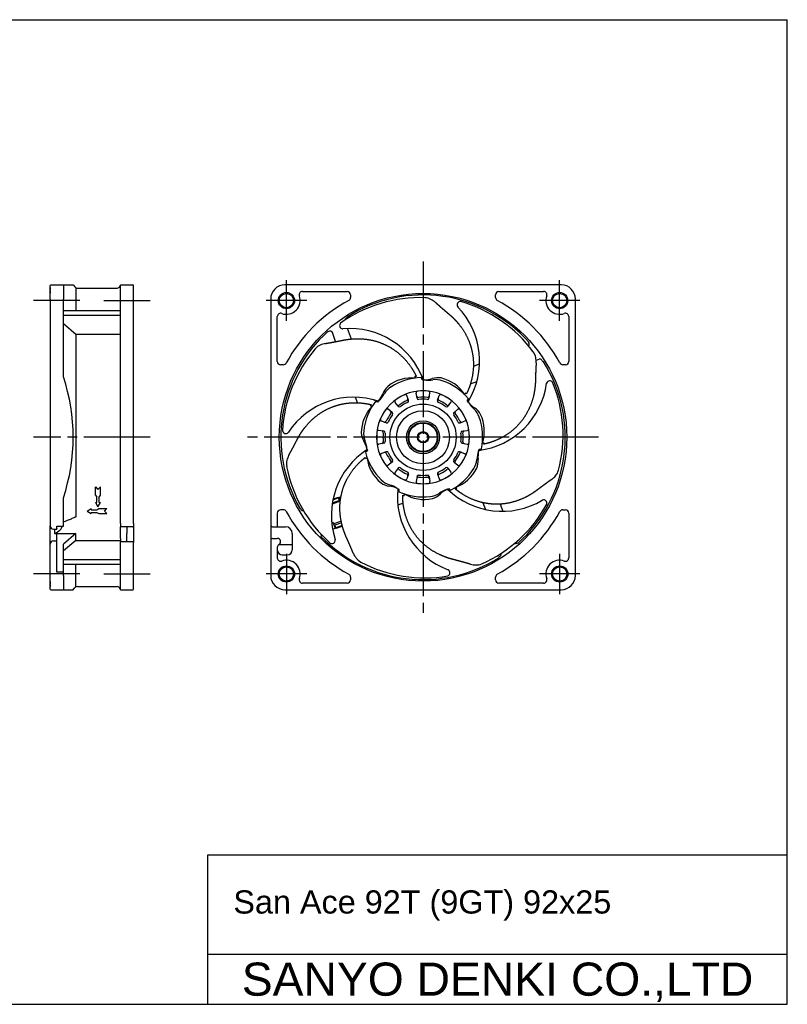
# Model space of a CAD drawing. Header units: millimetres. Extents: x 0 to 420, y 0 to 297.
# Tile 2 of 2: x 188 to 420, y 0 to 297. Entities that reach past the tile are written whole.
import ezdxf
from ezdxf.enums import TextEntityAlignment as Align

# ---------------------------------------------------------------- set-up
doc = ezdxf.new("R2010")
doc.units = ezdxf.units.MM
doc.linetypes.add('CENTER', pattern=[27, 20, -2, 3, -2])
doc.linetypes.add('HS', pattern=[0])
doc.styles.get("Standard").update_dxf_attribs({"font": 'arial.ttf'})

msp = doc.modelspace()

# ---------------------------------------------------------------- linework, layer by layer
at = {"color": 7, "linetype": 'HS'}
for p, q in [((0, 297), (420, 297)), ((420, 0), (420, 297)), ((245, 45), (420, 45)), ((245, 0), (245, 45)), ((245, 15), (420, 15)), ((0, 0), (420, 0))]:
    msp.add_line(p, q, dxfattribs=at)
at = {"color": 7, "linetype": 'CENTER'}
for p, q in [((310, 224.02), (310, 117.98)), ((268.75, 206.14), (268.75, 218.36)), ((351.25, 206.14), (351.25, 218.36)), ((206.4, 212.25), (192.4, 212.25)), ((213.6, 212.25), (227.6, 212.25)), ((274.86, 212.25), (262.64, 212.25)), ((357.36, 212.25), (345.14, 212.25)), ((227.6, 171), (192.4, 171)), ((363.02, 171), (256.98, 171)), ((268.75, 135.86), (268.75, 123.64)), ((351.25, 135.86), (351.25, 123.64)), ((206.4, 129.75), (192.4, 129.75)), ((213.6, 129.75), (227.6, 129.75)), ((274.86, 129.75), (262.64, 129.75)), ((357.36, 129.75), (345.14, 129.75))]:
    msp.add_line(p, q, dxfattribs=at)
at = {"color": 7}
for p, q in [((197.6, 217), (201.4, 217)), ((201.4, 217), (201.4, 212.7)), ((201.4, 217), (204.36, 217)), ((204.36, 217), (204.9, 216.35)), ((218.6, 145), (218.6, 217)), ((218.6, 217), (218.6, 217)), ((218.6, 217), (222.4, 217)), ((351.7, 217), (268.3, 217)), ((197.4, 212.7), (197.4, 216.8)), ((197.4, 216.21), (197.4, 216.01)), ((197.4, 215.9), (197.4, 215.47)), ((197.4, 215.2), (197.4, 214.52)), ((205.2, 216.11), (205.2, 209.25)), ((205.66, 216), (217.6, 216)), ((222.6, 212.7), (222.6, 216.8)), ((273.59, 215), (287.1, 215)), ((288.1, 214), (288.1, 213.19)), ((331.9, 213.19), (331.9, 214)), ((332.9, 215), (346.41, 215)), ((197.4, 212.7), (197.4, 144.25)), ((201.4, 189.28), (201.4, 212.7)), ((222.6, 145), (222.6, 212.7)), ((264, 212.7), (264, 144.35)), ((356, 129.3), (356, 212.7)), ((201.4, 209.25), (218.6, 209.25)), ((201.4, 207.83), (218.6, 207.83)), ((201.4, 205.29), (205.2, 202.1)), ((266, 193.9), (266, 207.41)), ((287.04, 207.28), (287.09, 207.14)), ((354, 207.41), (354, 193.9)), ((205.2, 202.1), (205.2, 146.96)), ((205.2, 202.1), (218.6, 202.1)), ((281.4, 203.02), (281.46, 202.85)), ((283.6, 199.85), (282.62, 202.59)), ((288.36, 200.65), (287.22, 203.81)), ((341.85, 199.54), (342.02, 199.6)), ((325.21, 192.5), (327.05, 193.16)), ((344.14, 194.25), (345.06, 194.58)), ((346.14, 193.91), (346.28, 193.96)), ((267.81, 192.9), (267, 192.9)), ((353, 192.9), (352.19, 192.9)), ((324.31, 187.14), (326.24, 187.83)), ((308.18, 182.85), (307.95, 184.33)), ((311.82, 182.85), (312.05, 184.33)), ((290.22, 181.41), (289.61, 183.1)), ((302.5, 180.35), (301.56, 181.52)), ((305.65, 182.17), (305.11, 183.57)), ((314.35, 182.17), (314.89, 183.57)), ((317.5, 180.35), (318.44, 181.52)), ((300.65, 178.5), (299.48, 179.44)), ((319.35, 178.5), (320.52, 179.44)), ((298.83, 175.35), (297.43, 175.89)), ((321.17, 175.35), (322.57, 175.89)), ((298.15, 172.82), (296.67, 173.05)), ((321.85, 172.82), (323.33, 173.05)), ((298.15, 169.18), (296.67, 168.95)), ((298.83, 166.65), (297.43, 166.11)), ((321.17, 166.65), (322.57, 166.11)), ((321.85, 169.18), (323.33, 168.95)), ((300.65, 163.5), (299.48, 162.56)), ((319.35, 163.5), (320.52, 162.56)), ((302.5, 161.65), (301.56, 160.48)), ((317.5, 161.65), (318.44, 160.48)), ((305.65, 159.83), (305.11, 158.43)), ((308.18, 159.15), (307.95, 157.67)), ((311.82, 159.15), (312.05, 157.67)), ((314.35, 159.83), (314.89, 158.43)), ((211.08, 156), (211.83, 155.28)), ((211.08, 153.54), (211.08, 156)), ((211.83, 155.28), (212.58, 156)), ((212.58, 153.54), (212.58, 156)), ((201.4, 144.16), (201.4, 152.72)), ((211.08, 153.54), (211.45, 152.92)), ((211.45, 151.28), (211.45, 152.92)), ((212.2, 152.92), (212.58, 153.54)), ((212.2, 151.28), (212.2, 152.92)), ((285.01, 151.74), (282.56, 150.86)), ((284.78, 151.88), (282.6, 151.1)), ((284.49, 152.68), (282.77, 152.06)), ((284.42, 152.87), (282.82, 152.29)), ((284.78, 151.88), (284.42, 152.87)), ((285.2, 153.04), (284.46, 152.77)), ((285.02, 151.81), (284.64, 152.84)), ((208.54, 148.71), (209.82, 149.46)), ((208.54, 148.71), (209.82, 147.96)), ((209.82, 149.09), (209.82, 149.46)), ((209.82, 149.09), (211.46, 149.09)), ((211.08, 151.28), (211.83, 150)), ((211.08, 151.28), (211.45, 151.28)), ((211.46, 149.09), (212.07, 149.46)), ((211.83, 150), (212.58, 151.28)), ((212.07, 149.46), (214.54, 149.46)), ((212.2, 151.28), (212.58, 151.28)), ((213.82, 148.71), (214.54, 149.46)), ((213.82, 148.71), (214.54, 147.96)), ((267.81, 149.1), (267, 149.1)), ((272.86, 149.46), (273.01, 149.52)), ((304, 151.07), (302.41, 150.5)), ((328.08, 151.27), (328.82, 149.2)), ((333.28, 150.83), (334.06, 148.66)), ((352.19, 149.1), (353, 149.1)), ((209.82, 147.96), (209.82, 148.34)), ((209.82, 148.34), (211.46, 148.34)), ((211.46, 148.34), (212.07, 147.96)), ((212.07, 147.96), (214.54, 147.96)), ((266, 148.1), (266, 144)), ((285.28, 145.73), (283.02, 144.92)), ((354, 148.1), (354, 134.59)), ((197.4, 138.75), (197.4, 144.25)), ((198.4, 143.25), (199.4, 143.25)), ((199.4, 143.45), (199.4, 144.16)), ((199.4, 144.16), (201.4, 144.16)), ((199.4, 143.45), (199.4, 143.25)), ((218.6, 145), (218.6, 144)), ((218.6, 142), (218.6, 144)), ((222.4, 144), (218.6, 144)), ((220.6, 144), (220.6, 142)), ((222.6, 145), (222.6, 144.2)), ((222.6, 144.2), (222.6, 140.3)), ((264.5, 144), (268.5, 144)), ((282.89, 145.3), (282.43, 145.13)), ((283.72, 143.58), (282.87, 143.28)), ((283.53, 143.51), (282.89, 145.3)), ((285.39, 145.19), (283.4, 144.48)), ((283.75, 143.49), (283.4, 144.48)), ((285.59, 144.36), (283.68, 143.68)), ((285.65, 144.17), (283.75, 143.49)), ((198.4, 139.75), (199.4, 139.75)), ((198.68, 141.95), (205.2, 141.95)), ((199.4, 139.55), (199.4, 139.75)), ((205.2, 141.95), (201.4, 138.76)), ((205.2, 139.9), (201.4, 136.71)), ((205.2, 139.9), (205.2, 141.95)), ((205.2, 139.9), (218.6, 139.9)), ((218.6, 140.5), (218.6, 142)), ((218.6, 140.5), (218.6, 139.5)), ((220.6, 139.5), (220.6, 142)), ((222.6, 140.3), (222.6, 139.3)), ((264, 140), (264, 129.3)), ((264.5, 140.5), (266, 140.5)), ((270.5, 142), (270.5, 137)), ((279.18, 141.11), (279.37, 141.17)), ((197.4, 129.3), (197.4, 138.75)), ((199.4, 130.33), (199.4, 139.55)), ((201.4, 130.33), (201.4, 138.76)), ((218.6, 125), (218.6, 139.5)), ((222.4, 139.5), (218.6, 139.5)), ((222.6, 129.3), (222.6, 139.3)), ((266, 137.77), (266, 134.59)), ((266, 137.77), (266, 137.5)), ((266.53, 138.65), (270.5, 138.65)), ((338.54, 139.15), (338.6, 138.98)), ((201.4, 134.17), (218.6, 134.17)), ((267.5, 135.5), (269, 135.5)), ((332.91, 134.86), (332.96, 134.72)), ((333.57, 135.96), (333.58, 135.94)), ((201.4, 132.75), (218.6, 132.75)), ((205.2, 125.89), (205.2, 132.75)), ((197.4, 125.2), (197.4, 129.3)), ((201.4, 130.33), (199.4, 130.33)), ((201.4, 129.3), (201.4, 130.33)), ((201.4, 129.3), (201.4, 125)), ((222.6, 125.2), (222.6, 129.3)), ((288.1, 128.81), (288.1, 128)), ((331.9, 128), (331.9, 128.81)), ((197.4, 127.48), (197.4, 126.8)), ((197.4, 126.54), (197.4, 126.13)), ((197.4, 126), (197.4, 125.79)), ((197.6, 125), (201.4, 125)), ((201.4, 125), (204.36, 125)), ((204.36, 125), (204.9, 125.65)), ((205.66, 126), (217.6, 126)), ((218.6, 125), (218.6, 125)), ((218.6, 125), (222.4, 125)), ((268.3, 125), (351.7, 125)), ((287.1, 127), (273.59, 127)), ((346.41, 127), (332.9, 127))]:
    msp.add_line(p, q, dxfattribs=at)
for p, q in [((198.68, 143.25), (198.68, 141.95)), ((199.22, 142.17), (200.35, 142.96)), ((200.9, 144.16), (200.9, 143.87)), ((264, 144.35), (264, 140)), ((199.4, 139.75), (199.4, 141.95))]:
    msp.add_line(p, q)
for centre, radius in [((268.75, 212.25), 2.45), ((310, 171), 43.4), ((268.75, 212.25), 2.15), ((351.25, 212.25), 2.45), ((351.25, 212.25), 2.15), ((310, 171), 10), ((310, 171), 8), ((310, 171), 5), ((310, 171), 4.5), ((310, 171), 4.3), ((310, 171), 1.7), ((310, 171), 1.5), ((268.75, 129.75), 2.45), ((268.75, 129.75), 2.15), ((351.28, 129.75), 2.45), ((351.28, 129.75), 2.15)]:
    msp.add_circle(centre, radius, dxfattribs=at)
for centre, radius, start, end in [((197.6, 216.8), 0.2, 90, 180), ((217.6, 217), 1, 270, 0), ((222.4, 216.8), 0.2, 0, 90), ((268.3, 212.7), 4.3, 90, 180), ((351.7, 212.7), 4.3, 0, 90), ((205.66, 217), 1, 220.1792, 270), ((273.59, 214), 1, 90, 199.865), ((310, 171), 42.94, 41.7696, 122.3241), ((287.1, 214), 1, 0, 90), ((332.9, 214), 1, 90, 180), ((346.41, 214), 1, 340.135, 90), ((268.75, 212.25), 4.15, 250.135, 19.865), ((310, 171), 47, 118.4951, 151.5049), ((309.23, 171.39), 41.74, 88.0949, 125.3084), ((287.1, 213.19), 1, 298.4951, 0), ((310.38, 208.85), 4.26, 61.7953, 86.8549), ((308.99, 206.04), 7.39, 50.1342, 62.5981), ((321.32, 210.93), 1.02, 85.1526, 212.2534), ((309.82, 171.85), 41.74, 36.6664, 73.8799), ((332.9, 213.19), 1, 180, 241.5049), ((310, 171), 47, 28.4951, 61.5049), ((351.25, 212.25), 4.15, 160.135, 289.865), ((267, 207.41), 1, 70.135, 180), ((321.32, 210.93), 1.02, 212.2584, 217.7187), ((303.46, 193.99), 23.6, 328.6005, 43.725), ((353, 207.41), 1, 0, 109.865), ((285.84, 204.75), 1.02, 136.5812, 263.6819), ((287.08, 206.29), 0.7, 123.0763, 177.9766), ((309.93, 171.2), 42.58, 122.4311, 123.0681), ((310, 171), 42.94, 131.7696, 210.1112), ((309.93, 171.2), 42.57, 131.9184, 131.9706), ((281.96, 202.35), 0.7, 19.725, 131.9074), ((285.84, 204.75), 1.02, 263.6869, 269.1473), ((287.95, 180.22), 23.6, 20.0291, 95.1536), ((281.97, 192.06), 7.39, 101.5628, 114.0266), ((310.2, 171.07), 42.57, 41.9184, 41.9706), ((341.35, 199.04), 0.7, 318.6918, 41.9074), ((309.22, 170.64), 41.74, 139.5235, 176.737), ((280.65, 194.89), 4.26, 113.2238, 138.2835), ((339.83, 194.3), 4.26, 10.3667, 35.4264), ((267, 193.9), 1, 180, 270), ((267.81, 193.9), 1, 270, 331.5049), ((310, 171), 42.94, 311.7696, 32.3241), ((336.77, 193.64), 7.39, 358.7056, 11.1695), ((345.29, 193.92), 0.7, 33.0763, 109.7488), ((310.2, 171.07), 42.58, 32.4311, 33.0681), ((352.19, 193.9), 1, 208.4951, 270), ((353, 193.9), 1, 270, 0), ((146.33, 171), 58.02, 341.634, 18.366), ((306.63, 177.23), 11.69, 84.4814, 128.0764), ((310, 171), 18, 91.7114, 122.5766), ((309.99, 171.06), 18.44, 96.3941, 97.7488), ((288.26, 178.95), 21.87, 26.9519, 28.3476), ((310, 171), 18, 90.4521, 91.7114), ((287.93, 180), 23.34, 20.8413, 22.6638), ((310, 171), 17.3, 90, 90.8692), ((310, 171), 17.3, 88.8339, 90), ((310.43, 195.38), 7.08, 269.4057, 289.4956), ((311.52, 195.7), 7.49, 261.0084, 281.044), ((314.5, 183.31), 5.66, 80.181, 107.6105), ((313.69, 181.79), 6.6, 71.1561, 96.3347), ((312.77, 177.52), 11.69, 33.0528, 76.6478), ((310, 171), 18, 40.2829, 71.1481), ((323.9, 190.45), 23.6, 277.1719, 352.2964), ((348.28, 187.04), 1.02, 160.8298, 166.2902), ((348.28, 187.04), 1.02, 33.7241, 160.8248), ((310.55, 171.67), 41.74, 345.2378, 22.4513), ((310, 171), 14.03, 90, 270), ((291.2, 186.53), 7.08, 320.8343, 340.9242), ((303.18, 182.2), 5.66, 131.6096, 159.039), ((303.86, 180.61), 6.6, 122.5846, 147.7632), ((308.44, 184.41), 0.5, 96.6274, 188.75), ((310, 171), 14, 83.3726, 96.6274), ((310, 171), 14.03, 270, 90), ((311.56, 184.41), 0.5, 351.25, 83.3726), ((302.66, 192.95), 21.87, 335.5233, 336.919), ((310.04, 171.04), 18.44, 44.9655, 46.3202), ((289.04, 159.51), 23.6, 71.4576, 146.5821), ((310, 171), 18, 143.14, 174.0052), ((295.54, 183.01), 0.8, 243.1403, 265.9588), ((310, 171), 18, 141.8807, 143.14), ((289.2, 159.35), 23.34, 72.2699, 74.0923), ((310, 171), 17.3, 140.2625, 142.2978), ((291.64, 187.59), 7.49, 312.437, 332.4726), ((301.95, 181.83), 0.5, 126.6274, 218.75), ((310, 171), 14, 113.3726, 126.6274), ((310, 171), 12.1, 113.5242, 126.4758), ((310, 171), 11.5, 113.638, 126.362), ((304.64, 183.39), 0.5, 21.25, 113.3726), ((304.97, 182.55), 0.5, 293.5242, 21.25), ((305.19, 181.99), 0.5, 293.638, 21.25), ((308.58, 183.52), 0.5, 188.75, 276.4758), ((308.67, 182.93), 0.5, 188.75, 276.362), ((310, 171), 12.1, 83.5242, 96.4758), ((310, 171), 11.5, 83.638, 96.362), ((311.33, 182.93), 0.5, 263.638, 351.25), ((311.42, 183.52), 0.5, 263.5242, 351.25), ((314.81, 181.99), 0.5, 158.75, 246.362), ((315.03, 182.55), 0.5, 158.75, 246.4758), ((310, 171), 11.5, 53.638, 66.362), ((310, 171), 12.1, 53.5242, 66.4758), ((315.36, 183.39), 0.5, 66.6274, 158.75), ((310, 171), 14, 53.3726, 66.6274), ((318.05, 181.83), 0.5, 321.25, 53.3726), ((303.27, 193.87), 23.34, 329.4127, 331.2352), ((310, 171), 17.3, 37.4053, 39.4406), ((310, 171), 18, 39.0235, 40.2829), ((329.33, 185.87), 7.08, 217.9771, 238.0671), ((330.26, 185.21), 7.49, 209.5798, 229.6155), ((303.03, 172.25), 11.69, 135.91, 179.5049), ((309.95, 171.03), 18.44, 147.8226, 149.1773), ((290.23, 158.96), 21.87, 78.3805, 79.7761), ((310, 171), 14, 143.3726, 156.6274), ((299.17, 179.05), 0.5, 51.25, 143.3726), ((299.87, 178.49), 0.5, 323.5242, 51.25), ((300.34, 178.11), 0.5, 323.638, 51.25), ((302.51, 181.13), 0.5, 218.75, 306.4758), ((302.89, 180.66), 0.5, 218.75, 306.362), ((317.11, 180.66), 0.5, 233.638, 321.25), ((317.49, 181.13), 0.5, 233.5242, 321.25), ((319.66, 178.11), 0.5, 128.75, 216.362), ((320.13, 178.49), 0.5, 128.75, 216.4758), ((320.83, 179.05), 0.5, 36.6274, 128.75), ((310, 171), 14, 23.3726, 36.6274), ((320.74, 174.85), 6.6, 19.7275, 44.9061), ((322.43, 175.16), 5.66, 28.7525, 56.1819), ((297.61, 176.36), 0.5, 156.6274, 248.75), ((298.45, 176.03), 0.5, 248.75, 336.4758), ((299.01, 175.81), 0.5, 248.75, 336.362), ((310, 171), 12.1, 143.5242, 156.4758), ((310, 171), 11.5, 143.638, 156.362), ((310, 171), 11.5, 23.638, 36.362), ((310, 171), 12.1, 23.5242, 36.4758), ((320.99, 175.81), 0.5, 203.638, 291.25), ((321.55, 176.03), 0.5, 203.5242, 291.25), ((322.39, 176.36), 0.5, 291.25, 23.3726), ((310, 171), 18, 348.8543, 19.7195), ((316.82, 172.9), 11.69, 341.6243, 25.2192), ((268.55, 173.15), 1.02, 188.0098, 315.1105), ((268.55, 173.15), 1.02, 315.1155, 320.5759), ((296.99, 172.65), 5.66, 183.0382, 210.4676), ((298.66, 172.19), 6.6, 174.0132, 199.1918), ((310, 171), 14, 173.3726, 186.6274), ((296.59, 172.56), 0.5, 81.25, 173.3726), ((297.48, 172.42), 0.5, 353.5242, 81.25), ((310, 171), 12.1, 173.5242, 186.4758), ((298.07, 172.33), 0.5, 353.638, 81.25), ((321.93, 172.33), 0.5, 98.75, 186.362), ((322.52, 172.42), 0.5, 98.75, 186.4758), ((310, 171), 12.1, 353.5242, 6.4758), ((323.41, 172.56), 0.5, 6.6274, 98.75), ((310, 171), 14, 353.3726, 6.6274), ((286.14, 165.99), 7.08, 12.2629, 32.3528), ((285.58, 166.99), 7.49, 3.8655, 23.9012), ((296.59, 169.44), 0.5, 186.6274, 278.75), ((297.48, 169.58), 0.5, 278.75, 6.4758), ((298.07, 169.67), 0.5, 278.75, 6.362), ((310, 171), 11.5, 173.638, 186.362), ((310, 171), 11.5, 353.638, 6.362), ((321.93, 169.67), 0.5, 173.638, 261.25), ((322.52, 169.58), 0.5, 173.5242, 261.25), ((323.41, 169.44), 0.5, 261.25, 353.3726), ((322.59, 190.43), 21.87, 284.0947, 285.4904), ((310.06, 170.99), 18.44, 353.5369, 354.8916), ((305.92, 147.45), 23.6, 122.8862, 198.0107), ((310, 171), 18, 193.3093, 194.5686), ((306.14, 147.48), 23.34, 123.6985, 125.5209), ((310, 171), 18, 194.5686, 225.4338), ((310, 171), 17.3, 191.691, 193.7263), ((298.45, 165.97), 0.5, 23.5242, 111.25), ((299.01, 166.19), 0.5, 23.638, 111.25), ((310, 171), 11.5, 203.638, 216.362), ((310, 171), 11.5, 323.638, 336.362), ((320.99, 166.19), 0.5, 68.75, 156.362), ((321.55, 165.97), 0.5, 68.75, 156.4758), ((333.74, 164.02), 7.49, 158.1513, 178.1869), ((333.67, 165.16), 7.08, 166.5486, 186.6385), ((310, 171), 17.3, 345.9767, 348.012), ((323.69, 190.52), 23.34, 277.9842, 279.8066), ((310, 171), 18, 347.595, 348.8543), ((273.02, 162.95), 4.26, 164.6524, 189.7121), ((276.06, 162.22), 7.39, 152.9914, 165.4552), ((309.94, 170.98), 18.44, 199.2512, 200.6059), ((307.09, 148.04), 21.87, 129.809, 131.2047), ((304.68, 166.33), 11.69, 187.3385, 230.9335), ((297.61, 165.64), 0.5, 111.25, 203.3726), ((310, 171), 14, 203.3726, 216.6274), ((310, 171), 12.1, 203.5242, 216.4758), ((299.87, 163.51), 0.5, 308.75, 36.4758), ((300.34, 163.89), 0.5, 308.75, 36.362), ((319.66, 163.89), 0.5, 143.638, 231.25), ((320.13, 163.51), 0.5, 143.5242, 231.25), ((310, 171), 12.1, 323.5242, 336.4758), ((310, 171), 14, 323.3726, 336.6274), ((322.39, 165.64), 0.5, 336.6274, 68.75), ((319.7, 165), 6.6, 328.2989, 353.4775), ((321, 163.87), 5.66, 337.3239, 4.7533), ((309.79, 170.16), 41.74, 190.9521, 228.1656), ((299.17, 162.95), 0.5, 216.6274, 308.75), ((301.95, 160.17), 0.5, 141.25, 233.3726), ((302.51, 160.87), 0.5, 53.5242, 141.25), ((302.89, 161.34), 0.5, 53.638, 141.25), ((310, 171), 12.1, 233.5242, 246.4758), ((310, 171), 11.5, 233.638, 246.362), ((305.19, 160.01), 0.5, 338.75, 66.362), ((314.81, 160.01), 0.5, 113.638, 201.25), ((310, 171), 11.5, 293.638, 306.362), ((310, 171), 12.1, 293.5242, 306.4758), ((317.11, 161.34), 0.5, 38.75, 126.362), ((317.49, 160.87), 0.5, 38.75, 126.4758), ((310, 171), 18, 297.4257, 328.2909), ((318.05, 160.17), 0.5, 306.6274, 38.75), ((315.74, 166.85), 11.69, 290.1957, 333.7906), ((320.83, 162.95), 0.5, 231.25, 323.3726), ((346.81, 162.21), 4.26, 318.9381, 343.9978), ((302, 162.88), 6.6, 225.4418, 250.6204), ((310, 171), 14, 233.3726, 246.6274), ((304.64, 158.61), 0.5, 246.6274, 338.75), ((304.97, 159.45), 0.5, 338.75, 66.4758), ((308.44, 157.59), 0.5, 171.25, 263.3726), ((308.58, 158.48), 0.5, 83.5242, 171.25), ((308.67, 159.07), 0.5, 83.638, 171.25), ((310, 171), 12.1, 263.5242, 276.4758), ((310, 171), 11.5, 263.638, 276.362), ((311.33, 159.07), 0.5, 8.75, 96.362), ((311.42, 158.48), 0.5, 8.75, 96.4758), ((311.56, 157.59), 0.5, 276.6274, 8.75), ((315.03, 159.45), 0.5, 113.5242, 201.25), ((315.36, 158.61), 0.5, 201.25, 293.3726), ((310, 171), 14, 293.3726, 306.6274), ((344.39, 164.18), 7.39, 307.2771, 319.7409), ((300.6, 161.86), 5.66, 234.4668, 261.8962), ((297.91, 149.41), 7.49, 55.2941, 75.3297), ((299.04, 149.22), 7.08, 63.6914, 83.7813), ((310, 171), 17.3, 243.1196, 245.1549), ((325.87, 153.12), 23.6, 174.3148, 249.4393), ((310, 171), 18, 244.7378, 245.9971), ((325.98, 153.31), 23.34, 175.127, 176.9495), ((310, 171), 18, 245.9971, 276.8624), ((310, 171), 14, 263.3726, 276.6274), ((319.34, 148.08), 7.49, 106.7227, 126.7583), ((320.19, 148.85), 7.08, 115.12, 135.2099), ((310, 171), 17.3, 294.5482, 296.5835), ((333.87, 172.26), 23.6, 225.7434, 300.8678), ((333.79, 172.47), 23.34, 226.5556, 228.3781), ((310, 171), 18, 296.1664, 297.4257), ((333.04, 173.27), 21.87, 232.6662, 234.0619), ((310.03, 170.95), 18.44, 302.1083, 303.463), ((309.98, 170.94), 18.44, 250.6798, 252.0345), ((310.34, 163.93), 11.69, 238.7671, 282.3621), ((326.14, 154.41), 21.87, 181.2376, 182.6333), ((311.36, 159.68), 6.6, 276.8704, 302.0489), ((311.29, 157.95), 5.66, 285.8953, 313.3248), ((346.41, 151.08), 1.02, 109.4012, 114.8616), ((346.41, 151.08), 1.02, 342.2955, 109.3962), ((267, 148.1), 1, 90, 180), ((267.81, 148.1), 1, 28.4951, 90), ((310, 171), 47, 208.4951, 241.5049), ((309.8, 170.93), 42.57, 210.2021, 210.797), ((273.84, 149.49), 0.7, 210.8053, 277.7816), ((310.86, 170.99), 41.74, 293.8092, 331.0227), ((310, 171), 47, 298.4951, 331.5049), ((352.19, 148.1), 1, 90, 151.5049), ((353, 148.1), 1, 0, 90), ((205.62, 144.87), 2.14, 101.2179, 109.5583), ((198.4, 144.25), 1, 180, 270), ((222.4, 144.2), 0.2, 270, 0), ((264.5, 144.5), 0.5, 180, 270), ((268.5, 142), 2, 0, 90), ((282.77, 143.56), 0.3, 254.3029, 289.742), ((198.4, 138.75), 1, 90, 180), ((264.5, 140), 0.5, 90, 180), ((266, 139.5), 1, 300, 90), ((279.86, 141.67), 0.7, 169.3302, 224.3305), ((310, 171), 42.94, 224.1292, 302.3241), ((309.8, 170.93), 42.57, 224.3416, 224.3544), ((282.47, 139.94), 1.02, 239.4384, 6.5391), ((282.47, 139.94), 1.02, 6.5441, 12.0044), ((222.4, 139.3), 0.2, 0, 90), ((267, 137.77), 1, 120, 180), ((267.5, 137), 1.5, 180, 270), ((269, 137), 1.5, 270, 0), ((338.04, 139.65), 0.7, 242.3048, 311.9074), ((310.07, 170.8), 42.57, 311.9184, 311.9706), ((267, 134.59), 1, 180, 289.865), ((268.75, 129.75), 4.15, 340.135, 109.865), ((295.7, 138.99), 7.39, 204.4199, 216.8838), ((293.24, 137.07), 4.26, 216.081, 241.1407), ((310.07, 170.8), 42.58, 302.4311, 303.0681), ((332.92, 135.71), 0.7, 303.0763, 19.7488), ((351.25, 129.75), 4.15, 70.135, 199.865), ((353, 134.59), 1, 250.135, 0), ((310.53, 170.32), 41.74, 242.3807, 279.5941), ((317.12, 130.11), 1.02, 290.8669, 57.9677), ((317.12, 130.11), 1.02, 57.9727, 63.433), ((326.11, 139.86), 7.39, 255.8485, 268.3124), ((326.08, 136.74), 4.26, 267.5096, 292.5692), ((268.3, 129.3), 4.3, 180, 270), ((273.59, 128), 1, 160.135, 270), ((287.1, 128), 1, 270, 0), ((287.1, 128.81), 1, 0, 61.5049), ((332.9, 128.81), 1, 118.4951, 180), ((332.9, 128), 1, 180, 270), ((346.41, 128), 1, 270, 19.865), ((351.7, 129.3), 4.3, 270, 0), ((197.6, 125.2), 0.2, 180, 270), ((205.67, 125), 1, 90.1174, 139.7034), ((217.6, 125), 1, 0, 90), ((222.4, 125.2), 0.2, 270, 0)]:
    msp.add_arc(centre, radius, start, end, dxfattribs=at)
for centre, radius, start, end in [((199.8, 143.91), 1.1, 299.7816, 357.7848), ((198.46, 143.32), 1.38, 279.4042, 303.7253)]:
    msp.add_arc(centre, radius, start, end)
for points, degree, knots in [([(313.73, 211.72), (314.11, 211.37), (314.49, 211.03), (314.88, 210.69), (315.26, 210.35), (315.65, 210.01), (316.04, 209.68), (316.44, 209.34), (316.44, 209.34), (316.44, 209.34), (316.44, 209.34), (316.65, 209.15), (316.87, 208.97), (317.08, 208.79), (317.3, 208.6), (317.52, 208.42), (317.88, 208.13), (318.23, 207.82), (318.36, 207.7), (318.49, 207.59), (318.62, 207.47), (319.28, 206.85), (319.91, 206.2), (320.41, 205.65), (320.89, 205.08), (321.35, 204.48), (323.05, 202.06), (324.37, 199.29), (325.07, 197.06), (325.43, 194.72), (325.43, 192.38), (325.04, 189.51), (324.22, 186.79), (324.03, 186.23), (323.82, 185.68), (323.59, 185.14), (323.35, 184.6), (323.09, 184.07)], 7, [0.0381184, 0.0381184, 0.0381184, 0.0381184, 0.0381184, 0.0381184, 0.0381184, 0.0381184, 0.1491306, 0.1491306, 0.1491306, 0.1491306, 0.1491306, 0.1492808, 0.1492808, 0.1492808, 0.1492808, 0.1492808, 0.2095448, 0.2095448, 0.2095448, 0.2095448, 0.2095448, 0.2464808, 0.2464808, 0.2464808, 0.2464808, 0.2464808, 0.3961688, 0.3961688, 0.3961688, 0.3961688, 0.3961688, 0.829765, 0.829765, 0.829765, 0.829765, 0.829765, 0.9445773, 0.9445773, 0.9445773, 0.9445773, 0.9445773, 0.9445773, 0.9445773, 0.9445773]), ([(280.49, 199.3), (281, 199.39), (281.5, 199.47), (282.01, 199.56), (282.51, 199.65), (283.02, 199.74), (283.53, 199.84), (284.04, 199.93), (284.04, 199.94), (284.04, 199.94), (284.04, 199.94), (284.32, 199.99), (284.6, 200.04), (284.87, 200.1), (285.15, 200.15), (285.43, 200.21), (285.88, 200.31), (286.34, 200.39), (286.52, 200.42), (286.69, 200.45), (286.87, 200.48), (287.75, 200.61), (288.66, 200.7), (289.4, 200.75), (290.14, 200.76), (290.9, 200.75), (293.85, 200.57), (296.84, 199.88), (299.02, 199.03), (301.07, 197.85), (302.9, 196.4), (304.91, 194.3), (306.52, 191.96), (306.84, 191.47), (307.14, 190.96), (307.42, 190.44), (307.69, 189.92), (307.94, 189.38)], 7, [0.0381184, 0.0381184, 0.0381184, 0.0381184, 0.0381184, 0.0381184, 0.0381184, 0.0381184, 0.1491306, 0.1491306, 0.1491306, 0.1491306, 0.1491306, 0.1492808, 0.1492808, 0.1492808, 0.1492808, 0.1492808, 0.2095448, 0.2095448, 0.2095448, 0.2095448, 0.2095448, 0.2464808, 0.2464808, 0.2464808, 0.2464808, 0.2464808, 0.3961688, 0.3961688, 0.3961688, 0.3961688, 0.3961688, 0.829765, 0.829765, 0.829765, 0.829765, 0.829765, 0.9445773, 0.9445773, 0.9445773, 0.9445773, 0.9445773, 0.9445773, 0.9445773, 0.9445773]), ([(344.16, 193.47), (344.13, 192.96), (344.1, 192.45), (344.07, 191.94), (344.05, 191.42), (344.02, 190.91), (344, 190.39), (343.99, 189.87), (343.99, 189.87), (343.99, 189.87), (343.99, 189.87), (343.98, 189.59), (343.97, 189.3), (343.96, 189.02), (343.95, 188.74), (343.94, 188.45), (343.94, 187.99), (343.92, 187.53), (343.91, 187.35), (343.9, 187.17), (343.88, 187), (343.81, 186.1), (343.7, 185.2), (343.58, 184.47), (343.44, 183.74), (343.25, 183.01), (342.42, 180.17), (341.08, 177.41), (339.77, 175.46), (338.17, 173.73), (336.34, 172.27), (333.85, 170.78), (331.21, 169.73), (330.66, 169.53), (330.09, 169.35), (329.53, 169.19), (328.96, 169.04), (328.38, 168.92)], 7, [0.0381184, 0.0381184, 0.0381184, 0.0381184, 0.0381184, 0.0381184, 0.0381184, 0.0381184, 0.1491306, 0.1491306, 0.1491306, 0.1491306, 0.1491306, 0.1492808, 0.1492808, 0.1492808, 0.1492808, 0.1492808, 0.2095448, 0.2095448, 0.2095448, 0.2095448, 0.2095448, 0.2464808, 0.2464808, 0.2464808, 0.2464808, 0.2464808, 0.3961688, 0.3961688, 0.3961688, 0.3961688, 0.3961688, 0.829765, 0.829765, 0.829765, 0.829765, 0.829765, 0.9445773, 0.9445773, 0.9445773, 0.9445773, 0.9445773, 0.9445773, 0.9445773, 0.9445773]), ([(269.47, 165.58), (269.72, 166.02), (269.97, 166.47), (270.22, 166.92), (270.46, 167.37), (270.71, 167.83), (270.95, 168.28), (271.19, 168.74), (271.19, 168.74), (271.19, 168.74), (271.19, 168.75), (271.32, 169), (271.45, 169.25), (271.58, 169.5), (271.72, 169.75), (271.85, 170), (272.05, 170.42), (272.27, 170.83), (272.36, 170.98), (272.44, 171.14), (272.53, 171.29), (272.98, 172.07), (273.48, 172.83), (273.9, 173.44), (274.35, 174.03), (274.83, 174.61), (276.81, 176.81), (279.22, 178.71), (281.24, 179.89), (283.44, 180.76), (285.72, 181.29), (288.61, 181.55), (291.44, 181.35), (292.03, 181.29), (292.61, 181.21), (293.19, 181.11), (293.77, 180.99), (294.34, 180.85)], 7, [0.0381184, 0.0381184, 0.0381184, 0.0381184, 0.0381184, 0.0381184, 0.0381184, 0.0381184, 0.1491306, 0.1491306, 0.1491306, 0.1491306, 0.1491306, 0.1492808, 0.1492808, 0.1492808, 0.1492808, 0.1492808, 0.2095448, 0.2095448, 0.2095448, 0.2095448, 0.2095448, 0.2464808, 0.2464808, 0.2464808, 0.2464808, 0.2464808, 0.3961688, 0.3961688, 0.3961688, 0.3961688, 0.3961688, 0.829765, 0.829765, 0.829765, 0.829765, 0.829765, 0.9445773, 0.9445773, 0.9445773, 0.9445773, 0.9445773, 0.9445773, 0.9445773, 0.9445773]), ([(288.97, 135.93), (288.78, 136.41), (288.58, 136.88), (288.39, 137.35), (288.18, 137.83), (287.98, 138.3), (287.78, 138.78), (287.57, 139.25), (287.57, 139.25), (287.57, 139.25), (287.57, 139.25), (287.45, 139.51), (287.34, 139.77), (287.22, 140.03), (287.11, 140.29), (286.99, 140.55), (286.79, 140.97), (286.61, 141.39), (286.55, 141.56), (286.48, 141.72), (286.41, 141.89), (286.09, 142.72), (285.79, 143.59), (285.58, 144.3), (285.4, 145.02), (285.25, 145.75), (284.77, 148.67), (284.78, 151.74), (285.11, 154.06), (285.81, 156.32), (286.82, 158.43), (288.42, 160.85), (290.34, 162.94), (290.75, 163.36), (291.18, 163.77), (291.62, 164.16), (292.07, 164.54), (292.53, 164.9)], 7, [0.0381184, 0.0381184, 0.0381184, 0.0381184, 0.0381184, 0.0381184, 0.0381184, 0.0381184, 0.1491306, 0.1491306, 0.1491306, 0.1491306, 0.1491306, 0.1492808, 0.1492808, 0.1492808, 0.1492808, 0.1492808, 0.2095448, 0.2095448, 0.2095448, 0.2095448, 0.2095448, 0.2464808, 0.2464808, 0.2464808, 0.2464808, 0.2464808, 0.3961688, 0.3961688, 0.3961688, 0.3961688, 0.3961688, 0.829765, 0.829765, 0.829765, 0.829765, 0.829765, 0.9445773, 0.9445773, 0.9445773, 0.9445773, 0.9445773, 0.9445773, 0.9445773, 0.9445773]), ([(348.87, 158.3), (348.45, 158.01), (348.03, 157.71), (347.61, 157.41), (347.19, 157.11), (346.78, 156.81), (346.36, 156.5), (345.94, 156.19), (345.94, 156.19), (345.94, 156.19), (345.94, 156.19), (345.72, 156.03), (345.49, 155.86), (345.26, 155.68), (345.03, 155.52), (344.81, 155.34), (344.44, 155.06), (344.07, 154.79), (343.92, 154.69), (343.78, 154.58), (343.63, 154.48), (342.89, 153.98), (342.11, 153.5), (341.47, 153.14), (340.8, 152.8), (340.12, 152.49), (337.38, 151.37), (334.39, 150.69), (332.05, 150.51), (329.69, 150.68), (327.41, 151.2), (324.7, 152.21), (322.23, 153.62), (321.73, 153.93), (321.24, 154.26), (320.76, 154.6), (320.29, 154.96), (319.83, 155.33)], 7, [0.0381184, 0.0381184, 0.0381184, 0.0381184, 0.0381184, 0.0381184, 0.0381184, 0.0381184, 0.1491306, 0.1491306, 0.1491306, 0.1491306, 0.1491306, 0.1492808, 0.1492808, 0.1492808, 0.1492808, 0.1492808, 0.2095448, 0.2095448, 0.2095448, 0.2095448, 0.2095448, 0.2464808, 0.2464808, 0.2464808, 0.2464808, 0.2464808, 0.3961688, 0.3961688, 0.3961688, 0.3961688, 0.3961688, 0.829765, 0.829765, 0.829765, 0.829765, 0.829765, 0.9445773, 0.9445773, 0.9445773, 0.9445773, 0.9445773, 0.9445773, 0.9445773, 0.9445773]), ([(324.3, 132.7), (323.81, 132.84), (323.32, 132.98), (322.83, 133.12), (322.33, 133.26), (321.84, 133.4), (321.34, 133.53), (320.84, 133.67), (320.84, 133.67), (320.83, 133.67), (320.83, 133.67), (320.56, 133.74), (320.29, 133.81), (320.01, 133.88), (319.74, 133.95), (319.46, 134.02), (319.01, 134.13), (318.56, 134.26), (318.4, 134.31), (318.22, 134.35), (318.05, 134.41), (317.2, 134.67), (316.34, 134.98), (315.66, 135.26), (314.98, 135.57), (314.3, 135.91), (311.72, 137.35), (309.33, 139.27), (307.73, 140.98), (306.39, 142.93), (305.37, 145.04), (304.48, 147.8), (304.04, 150.6), (303.97, 151.19), (303.92, 151.78), (303.89, 152.37), (303.87, 152.95), (303.88, 153.54)], 7, [0.0381184, 0.0381184, 0.0381184, 0.0381184, 0.0381184, 0.0381184, 0.0381184, 0.0381184, 0.1491306, 0.1491306, 0.1491306, 0.1491306, 0.1491306, 0.1492808, 0.1492808, 0.1492808, 0.1492808, 0.1492808, 0.2095448, 0.2095448, 0.2095448, 0.2095448, 0.2095448, 0.2464808, 0.2464808, 0.2464808, 0.2464808, 0.2464808, 0.3961688, 0.3961688, 0.3961688, 0.3961688, 0.3961688, 0.829765, 0.829765, 0.829765, 0.829765, 0.829765, 0.9445773, 0.9445773, 0.9445773, 0.9445773, 0.9445773, 0.9445773, 0.9445773, 0.9445773]), ([(201.4, 145.45), (202.21, 145.78), (203.38, 146.26), (204.54, 146.73), (204.9, 146.88)], 3, [0, 0, 0, 0, 3.801806, 5.494667, 5.494667, 5.494667, 5.494667])]:
    msp.add_open_spline(points, degree=degree, knots=knots, dxfattribs=at)
msp.add_open_spline([(200.9, 143.87), (200.9, 143.87), (200.9, 143.87), (200.9, 143.87)], degree=3)

# ---------------------------------------------------------------- texts
msp.add_text(' San Ace 92T (9GT) 92x25', height=7, dxfattribs=at).set_placement((250, 27.29))
at = {"color": 7, "linetype": 'Continuous'}
msp.add_text('SANYO DENKI CO.,LTD', height=10, dxfattribs=at).set_placement((332.5, 7.5), align=Align.MIDDLE_CENTER)

doc.saveas('drawing.dxf')
